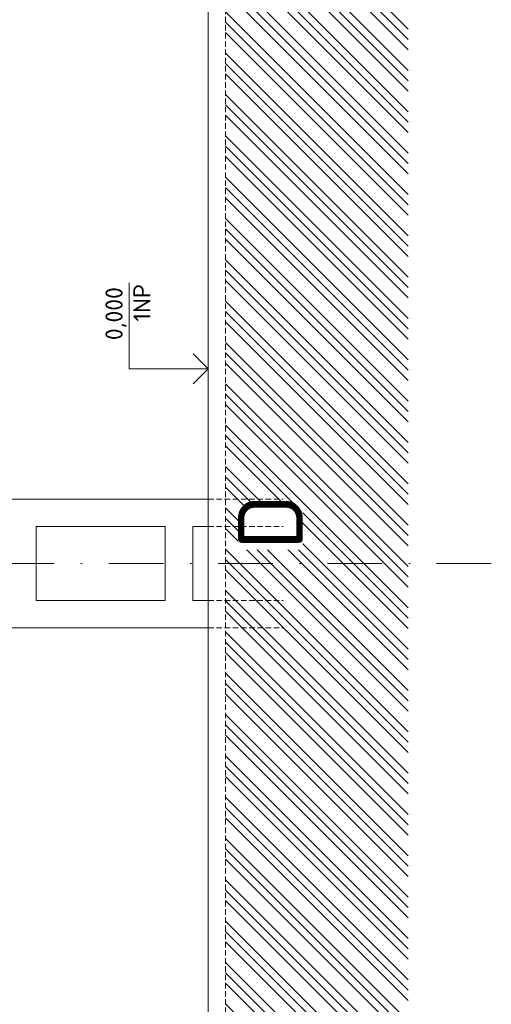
# Model space of a CAD drawing. Header units: millimetres. Extents: x -916886 to 3713765, y -2985421 to 1675785.
# Tile 209 of 256: x 216774 to 222255, y 226822 to 238277. Entities that reach past the tile are written whole.
import ezdxf
from ezdxf.enums import TextEntityAlignment as Align

# ---------------------------------------------------------------- set-up
doc = ezdxf.new("R2010")
doc.units = ezdxf.units.MM
for name, pattern in [('CENTERX2', [101.6, 63.5, -12.7, 12.7, -12.7]), ('DASHDOT', [25.4, 12.7, -6.35, 0, -6.35]), ('HIDDEN', [9.525, 6.35, -3.175])]:
    doc.linetypes.add(name, pattern=pattern)
for name, color, linetype, lineweight in [('A99_N_koty-vysk', 160, 'Continuous', 9), ('A99_N_txt-popis-200', 240, 'Continuous', 5), ('A99_S_kce-pohl', 7, 'Continuous', 5), ('A99_S_kce-rez-sil', 7, 'Continuous', 15), ('A99_S_osy', 1, 'CENTERX2', 5), ('A99_S_sraf', 252, 'Continuous', 9)]:
    doc.layers.add(name, color=color, linetype=linetype, lineweight=lineweight)
doc.styles.add('A99_kota', font='isocpeur.ttf', dxfattribs={"height": 2})
doc.styles.add('ad_popis 100', font='isocpeur.ttf', dxfattribs={"height": 200})

# ---------------------------------------------------------------- blocks, each defined once
blk = doc.blocks.new('*U22')
at = {"color": 0, "linetype": 'ByBlock', "lineweight": -2}
blk.add_line((-3, 0), (7, 0), dxfattribs=at)
for points in [[(0, 0), (0, 9.2), (0, 9.2), (10, 9.2)], [(-1.75, 1.75), (0, 0), (1.75, 1.75)]]:
    blk.add_lwpolyline(points, dxfattribs=at)
at = {"color": 0, "linetype": 'ByBlock', "lineweight": -2, "style": 'A99_kota'}
for tag, p in [('VYSKA', (9.5, 11.95)), ('POPIS', (9.5, 8.7))]:
    blk.add_attdef(tag, text='', height=2, dxfattribs=at).set_placement(p, align=Align.TOP_RIGHT)

msp = doc.modelspace()

# ---------------------------------------------------------------- hatches: boundary and pattern name
at = {"layer": 'A99_S_sraf', "linetype": 'Continuous', "lineweight": 0}
h = msp.add_hatch(dxfattribs=at)
h.set_pattern_fill('ZEM_PUVODNI', color=256, scale=85)
h.set_pattern_definition([(135, (213305, 187250), (-240.4163, -240.4163), []), (135, (213305, 187370.2), (-240.4163, -240.4163), []), (135, (213305, 187490.4), (-240.4163, -240.4163), [])])
h.paths.add_polyline_path([(219777.4, 169165), (219422.4, 181623.9), (219315.1, 185199.4), (219910.3, 185370.4), (219850, 185680), (219850, 186050), (219165, 186050), (219165, 270300), (221290, 270300), (221290, 169162.5)])

# ---------------------------------------------------------------- linework, layer by layer
at = {"layer": 'A99_S_kce-pohl'}
for p, q in [((212105, 232700), (218965, 232700)), ((216965, 232380), (216965, 231520)), ((216965, 232380), (218465, 232380)), ((218465, 232380), (218465, 231520)), ((218785, 232380), (218785, 231520)), ((218785, 232380), (218965, 232380)), ((216965, 231520), (218465, 231520)), ((218785, 231520), (218965, 231520)), ((212105, 231200), (218965, 231200))]:
    msp.add_line(p, q, dxfattribs=at)
at = {"layer": 'A99_S_kce-rez-sil', "color": 7, "linetype": 'Continuous', "lineweight": 15}
msp.add_line((218965, 213380), (218965, 270300), dxfattribs=at)
at = {"layer": 'A99_S_kce-rez-sil', "color": 7, "linetype": 'HIDDEN', "lineweight": 5, "ltscale": 10}
msp.add_line((219165, 186050), (219165, 270300), dxfattribs=at)
for points in [[(218965, 231520), (219835, 231520)], [(218965, 231200), (219835, 231200)]]:
    msp.add_lwpolyline(points, dxfattribs=at)
at = {"layer": 'A99_S_osy', "linetype": 'DASHDOT', "lineweight": 5, "ltscale": 50}
msp.add_lwpolyline([(222254.8, 231950), (202234.8, 231950)], dxfattribs=at)
msp.add_lwpolyline([(222254.8, 231950), (202234.8, 231950)], dxfattribs=at)

# ---------------------------------------------------------------- block references
at = {"layer": 'A99_N_koty-vysk'}
ref = msp.add_blockref('*U22', (218965, 234215), dxfattribs=dict(at, xscale=100, yscale=100, zscale=100, rotation=90.00000000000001))
ref.add_attrib('VYSKA', '0,000', dxfattribs={"layer": '0', "color": 0, "linetype": 'ByBlock', "lineweight": -2, "height": 200, "rotation": 90, "style": 'A99_kota'}).set_placement((217770, 235164.9), align=Align.TOP_RIGHT)
ref.add_attrib('POPIS_001', '1NP', (218295, 234764.9), dxfattribs={"layer": '0', "color": 0, "linetype": 'ByBlock', "lineweight": -2, "height": 200, "rotation": 90, "style": 'A99_kota'})

# ---------------------------------------------------------------- texts
at = {"layer": 'A99_N_txt-popis-200', "color": 1, "lineweight": 0, "insert": (215655, 234195), "char_height": 750, "width": 2901.888, "attachment_point": 1, "rotation": 90, "style": 'ad_popis 100', "bg_fill": 3, "box_fill_scale": 1, "bg_fill_color": 256, "bg_fill_transparency": 0}
msp.add_mtext('hala C', dxfattribs=at)

# ---------------------------------------------------------------- next in the draw order: texts
at = {"layer": 'A99_N_txt-popis-200', "color": 1, "lineweight": 0, "insert": (219311.5, 232110), "char_height": 750, "width": 491.277, "attachment_point": 1, "rotation": 90, "style": 'ad_popis 100', "bg_fill": 3, "box_fill_scale": 1, "bg_fill_color": 256, "bg_fill_transparency": 0}
msp.add_mtext('D', dxfattribs=at)

# ---------------------------------------------------------------- next in the draw order: linework, layer by layer
at = {"layer": 'A99_S_kce-rez-sil', "color": 7, "linetype": 'HIDDEN', "lineweight": 5, "ltscale": 10}
for points in [[(218965, 232700), (219835, 232700)], [(218965, 232380), (219835, 232380)]]:
    msp.add_lwpolyline(points, dxfattribs=at)

doc.saveas('drawing.dxf')
